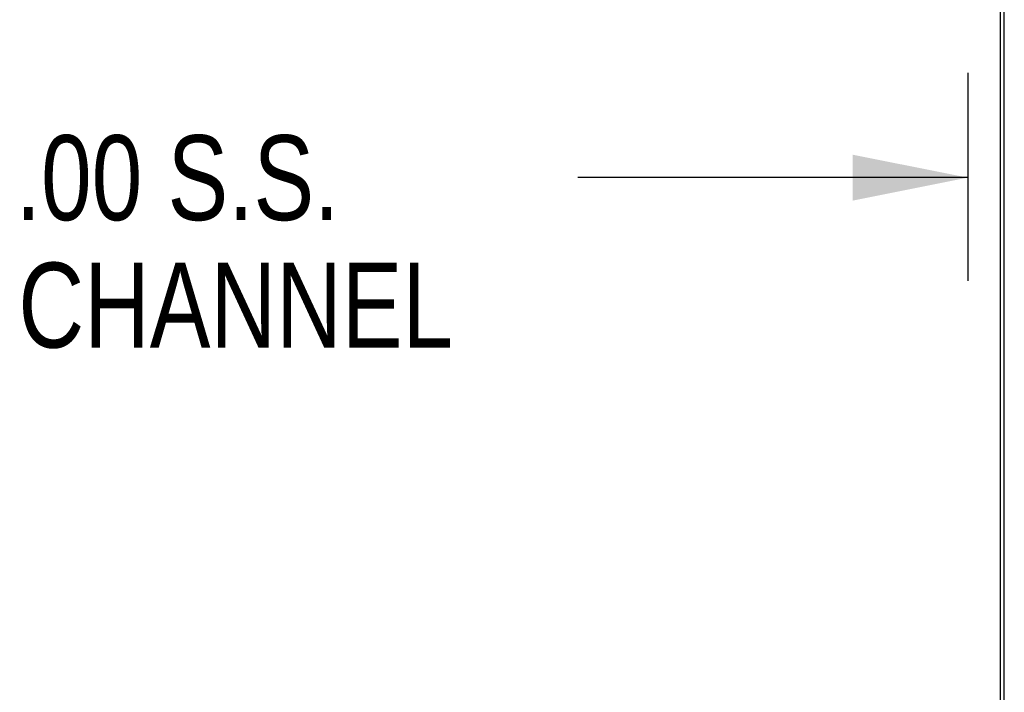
# Model space of a CAD drawing. Header units: inches. Extents: x 0 to 256, y 0 to 165.
# Tile 68 of 88: x 145 to 158, y 103 to 112. Entities that reach past the tile are written whole.
import ezdxf

# ---------------------------------------------------------------- set-up
doc = ezdxf.new("R2010")
doc.units = ezdxf.units.IN
doc.header["$LTSCALE"] = 14.05744
doc.header["$MEASUREMENT"] = 0
doc.layers.get('0').update_dxf_attribs({"linetype": 'CONTINUOUS'})
doc.layers.add('DIMENSIONS', color=7, linetype='CONTINUOUS')
doc.styles.get("Standard").update_dxf_attribs({"font": 'txt', "width": 0.8})
doc.dimstyles.new('DIMSTYLE_2', dxfattribs={"dimtxt": 1.112567, "dimasz": 1.50347, "dimexe": 0.09, "dimexo": 0.07, "dimgap": 0.037, "dimtad": 0, "dimtih": 1, "dimtoh": 1, "dimzin": 4, "dimdsep": 46, "dimtxsty": 'Standard', "dimblk": '_FILLED', "dimblk1": '_FILLED', "dimblk2": '_FILLED', "dimcen": 0.09, "dimadec": 0, "dimazin": 0, "dimtfac": 1, "dimtofl": 0, "dimtmove": 0, "dimatfit": 3, "dimldrblk": '_FILLED', "dimfxl": 0, "dimtolj": 1, "dimtzin": 4, "dimarcsym": 0})

# ---------------------------------------------------------------- blocks, each defined once
blk = doc.blocks.new('_FILLED')
at = {"color": 0, "linetype": 'ByBlock'}
blk.add_solid([(0, 0), (-1, 0.2), (-1, -0.2)], dxfattribs=at)
blk = doc.blocks.new('*D3')
at = {"layer": 'DIMENSIONS', "color": 2, "linetype": 'Continuous'}
for p, q in [((135.032, 111.4), (135.032, 108.674)), ((157.032, 111.4), (157.032, 108.674)), ((135.032, 110.027), (140.136, 110.027)), ((157.032, 110.027), (151.929, 110.027))]:
    blk.add_line(p, q, dxfattribs=at)
at = {"layer": 'DIMENSIONS', "color": 2, "linetype": 'Continuous', "xscale": 1.5034695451, "yscale": 1.5034695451, "zscale": 1.5034695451, "rotation": 180}
blk.add_blockref('_FILLED', (135.032, 110.027), dxfattribs=at)
at = {"layer": 'DIMENSIONS', "color": 2, "linetype": 'Continuous', "xscale": 1.5034695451, "yscale": 1.5034695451, "zscale": 1.5034695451}
blk.add_blockref('_FILLED', (157.032, 110.027), dxfattribs=at)
at = {"layer": 'DIMENSIONS', "color": 2, "linetype": 'Continuous', "insert": (146.032, 110.583), "char_height": 1.11257, "width": 10.68065, "attachment_point": 2, "line_spacing_factor": 0.9}
blk.add_mtext('22.00 S.S.\\PB-42 CHANNEL', dxfattribs=at)

msp = doc.modelspace()

# ---------------------------------------------------------------- linework, layer by layer
at = {"color": 3, "linetype": 'Continuous'}
msp.add_line((157.459, 117.794), (157.459, 46.127), dxfattribs=at)
at = {"color": 7, "linetype": 'Continuous'}
msp.add_line((157.511, 46.064), (157.511, 117.856), dxfattribs=at)

# ---------------------------------------------------------------- dimensions: what is measured, and where the dimension line sits
at = {"layer": 'DIMENSIONS', "color": 2, "linetype": 'Continuous'}
dim = msp.add_linear_dim(base=(135.032, 110.027), p1=(157.032, 111.47), p2=(135.032, 111.47), angle=180, text='<> S.S.\\PB-42 CHANNEL', dimstyle='DIMSTYLE_2', dxfattribs=at)
dim.commit()
dim.dimension.update_dxf_attribs({"geometry": '*D3', "text_midpoint": (146.032, 109.192), "dimtype": 160})

doc.saveas('drawing.dxf')
